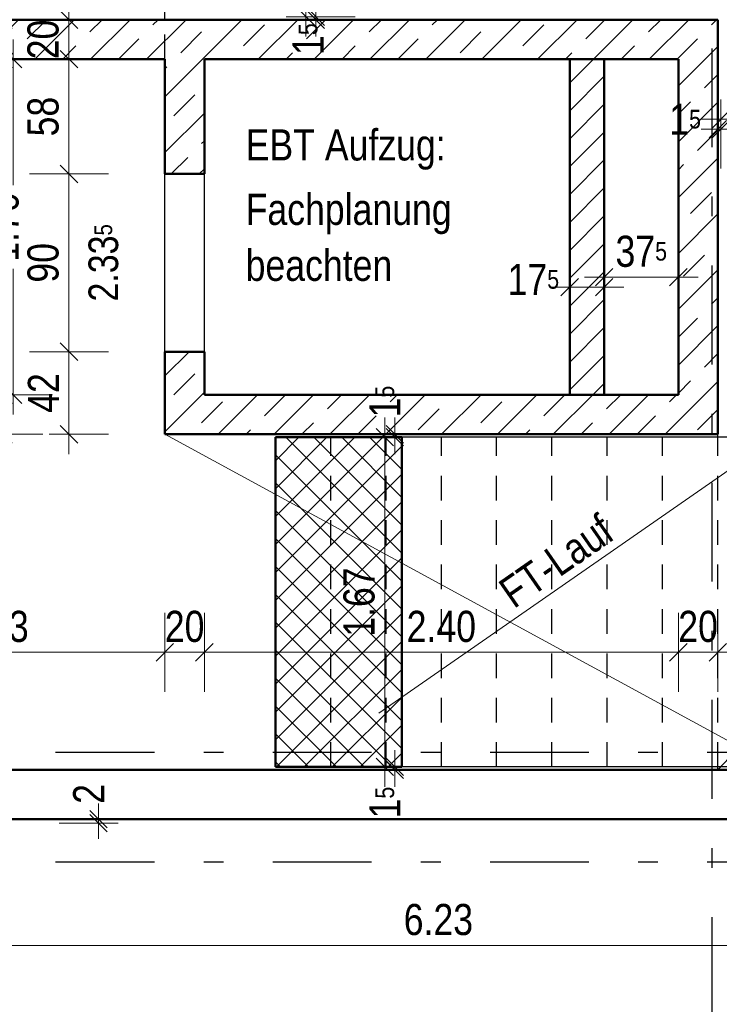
# Model space of a CAD drawing. Header units: millimetres. Extents: x 0 to 60.3, y -32.3 to 42.
# Tile 3 of 57: x 36.2 to 39.7, y -25.5 to -20.5. Entities that reach past the tile are written whole.
import ezdxf

# ---------------------------------------------------------------- set-up
doc = ezdxf.new("R2010")
doc.units = ezdxf.units.MM
doc.linetypes.add('DASHDOTX2', pattern=[2, 1, -0.5, 0, -0.5])
doc.linetypes.add('HIDDEN', pattern=[0.375, 0.25, -0.125])
doc.layers.add('Achsen', color=7, linetype='Continuous', lineweight=20)
doc.layers.add('Schraffuren', color=7, linetype='Continuous', lineweight=20)
doc.styles.add('Arial Narrow', font='ARIALN.TTF')
doc.dimstyles.new('Arch_Strakon_dimstyle', dxfattribs={"dimtxt": 15.75, "dimasz": 1, "dimexe": 1.25, "dimexo": 0.0625, "dimgap": 1, "dimtad": 0, "dimdec": 4, "dimzin": 12, "dimdsep": 46, "dimtxsty": 'Arial Narrow', "dimblk": 'Arrowhead_Tick', "dimsah": 1, "dimcen": 0, "dimse1": 1, "dimse2": 1, "dimclrd": 6, "dimclrt": 2, "dimazin": 0, "dimtfac": 1, "dimtdec": 4, "dimtmove": 0, "dimatfit": 3, "dimldrblk": 'NONE', "dimfxl": 1, "dimtvp": 1, "dimtolj": 1, "dimtzin": 0, "dimlwd": 13, "dimarcsym": 2})
pattern_1 = [(45, (0, 0), (-0.14142136, 0.14142136), [0.15, -0.1]), (45, (-0.07071, 0.07071), (-0.14142136, 0.14142136), [])]

# ---------------------------------------------------------------- blocks, each defined once
blk = doc.blocks.new('Arrowhead_Tick')
at = {"color": 0, "linetype": 'Continuous', "lineweight": -2}
for p, q in [((0, 20), (0, -10)), ((-1, 0), (0, 0)), ((10, 0), (0, 0))]:
    blk.add_line(p, q, dxfattribs=at)
at = {"color": 2, "linetype": 'Continuous', "lineweight": 35}
blk.add_line((4.42, 4.42), (-4.42, -4.42), dxfattribs=at)
blk = doc.blocks.new('*D331')
at = {"layer": 'Achsen', "color": 6, "linetype": 'Continuous', "lineweight": 13}
blk.add_line((35.1816, -23.7543), (36.8916, -23.7543), dxfattribs=at)
at = {"layer": 'Defpoints', "color": 0}
for p in [(36.9016, -22.6498), (36.9016, -23.7543), (35.1716, -24.3498)]:
    blk.add_point(p, dxfattribs=at)
at = {"layer": 'Achsen', "color": 6, "lineweight": 13, "xscale": 0.01, "yscale": 0.01, "zscale": 0.01}
blk.add_blockref('Arrowhead_Tick', (36.9016, -23.7543), dxfattribs=at)
at = {"layer": 'Achsen', "color": 6, "lineweight": 13, "xscale": 0.01, "yscale": 0.01, "zscale": 0.01, "rotation": 180}
blk.add_blockref('Arrowhead_Tick', (35.1716, -23.7543), dxfattribs=at)
at = {"layer": 'Achsen', "color": 2, "lineweight": 35, "insert": (36.0366, -23.6239), "char_height": 0.1575, "attachment_point": 5, "style": 'Arial Narrow'}
blk.add_mtext('\\A1;1.73', dxfattribs=at)
blk = doc.blocks.new('_None')
blk = doc.blocks.new('*D332')
at = {"layer": 'Achsen', "color": 6, "linetype": 'Continuous', "lineweight": 13}
blk.add_line((36.9116, -23.7543), (37.0916, -23.7543), dxfattribs=at)
at = {"layer": 'Defpoints', "color": 0}
for p in [(37.1016, -22.4498), (36.9016, -22.6498), (37.1016, -23.7543)]:
    blk.add_point(p, dxfattribs=at)
at = {"layer": 'Achsen', "color": 6, "lineweight": 13, "xscale": 0.01, "yscale": 0.01, "zscale": 0.01}
blk.add_blockref('Arrowhead_Tick', (37.1016, -23.7543), dxfattribs=at)
at = {"layer": 'Achsen', "color": 6, "lineweight": 13, "xscale": 0.01, "yscale": 0.01, "zscale": 0.01, "rotation": 180}
blk.add_blockref('Arrowhead_Tick', (36.9016, -23.7543), dxfattribs=at)
at = {"layer": 'Achsen', "color": 2, "lineweight": 35, "insert": (37.0016, -23.6239), "char_height": 0.1575, "attachment_point": 5, "style": 'Arial Narrow'}
blk.add_mtext('\\A1;20', dxfattribs=at)
blk = doc.blocks.new('*D333')
at = {"layer": 'Achsen', "color": 6, "linetype": 'Continuous', "lineweight": 13}
blk.add_line((37.1116, -23.7543), (39.4916, -23.7543), dxfattribs=at)
at = {"layer": 'Defpoints', "color": 0}
for p in [(37.1016, -22.4498), (39.5016, -22.4498), (39.5016, -23.7543)]:
    blk.add_point(p, dxfattribs=at)
at = {"layer": 'Achsen', "color": 6, "lineweight": 13, "xscale": 0.01, "yscale": 0.01, "zscale": 0.01}
blk.add_blockref('Arrowhead_Tick', (39.5016, -23.7543), dxfattribs=at)
at = {"layer": 'Achsen', "color": 6, "lineweight": 13, "xscale": 0.01, "yscale": 0.01, "zscale": 0.01, "rotation": 180}
blk.add_blockref('Arrowhead_Tick', (37.1016, -23.7543), dxfattribs=at)
at = {"layer": 'Achsen', "color": 2, "lineweight": 35, "insert": (38.3016, -23.6239), "char_height": 0.1575, "attachment_point": 5, "style": 'Arial Narrow'}
blk.add_mtext('\\A1;2.40', dxfattribs=at)
blk = doc.blocks.new('*D334')
at = {"layer": 'Achsen', "color": 6, "linetype": 'Continuous', "lineweight": 13}
blk.add_line((39.5116, -23.7543), (39.6916, -23.7543), dxfattribs=at)
at = {"layer": 'Defpoints', "color": 0}
for p in [(39.5016, -22.4498), (39.7016, -22.6498), (39.7016, -23.7543)]:
    blk.add_point(p, dxfattribs=at)
at = {"layer": 'Achsen', "color": 6, "lineweight": 13, "xscale": 0.01, "yscale": 0.01, "zscale": 0.01}
for p, rotation in [((39.7016, -23.7543), 1.017777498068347e-12), ((39.5016, -23.7543), 180.000000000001)]:
    blk.add_blockref('Arrowhead_Tick', p, dxfattribs=dict(at, rotation=rotation))
at = {"layer": 'Achsen', "color": 2, "lineweight": 35, "insert": (39.6016, -23.6239), "char_height": 0.1575, "attachment_point": 5, "style": 'Arial Narrow'}
blk.add_mtext('\\A1;20', dxfattribs=at)
blk = doc.blocks.new('*D335')
at = {"layer": 'Achsen', "color": 6, "linetype": 'Continuous', "lineweight": 13}
blk.add_line((39.7116, -23.7543), (41.3916, -23.7543), dxfattribs=at)
at = {"layer": 'Defpoints', "color": 0}
for p in [(39.7016, -22.6498), (41.4016, -23.7543), (41.4016, -24.3498)]:
    blk.add_point(p, dxfattribs=at)
at = {"layer": 'Achsen', "color": 6, "lineweight": 13, "xscale": 0.01, "yscale": 0.01, "zscale": 0.01}
blk.add_blockref('Arrowhead_Tick', (41.4016, -23.7543), dxfattribs=at)
at = {"layer": 'Achsen', "color": 6, "lineweight": 13, "xscale": 0.01, "yscale": 0.01, "zscale": 0.01, "rotation": 180}
blk.add_blockref('Arrowhead_Tick', (39.7016, -23.7543), dxfattribs=at)
at = {"layer": 'Achsen', "color": 2, "lineweight": 35, "insert": (40.5516, -23.6239), "char_height": 0.1575, "attachment_point": 5, "style": 'Arial Narrow'}
blk.add_mtext('\\A1;1.70', dxfattribs=at)
blk = doc.blocks.new('*D361')
at = {"layer": 'Achsen', "color": 6, "linetype": 'Continuous', "lineweight": 13}
blk.add_line((36.4159, -22.6398), (36.4159, -22.2414), dxfattribs=at)
at = {"layer": 'Defpoints', "color": 0}
for p in [(36.4159, -22.2314), (36.9016, -22.2314), (36.9016, -22.6498)]:
    blk.add_point(p, dxfattribs=at)
at = {"layer": 'Achsen', "color": 6, "lineweight": 13, "xscale": 0.01, "yscale": 0.01, "zscale": 0.01}
for p, rotation in [((36.4159, -22.2314), 90), ((36.4159, -22.6498), 270)]:
    blk.add_blockref('Arrowhead_Tick', p, dxfattribs=dict(at, rotation=rotation))
at = {"layer": 'Achsen', "color": 2, "lineweight": 35, "insert": (36.2868, -22.4406), "char_height": 0.1575, "attachment_point": 5, "rotation": 90, "style": 'Arial Narrow'}
blk.add_mtext('\\A1;42', dxfattribs=at)
blk = doc.blocks.new('*D362')
at = {"layer": 'Achsen', "color": 6, "linetype": 'Continuous', "lineweight": 13}
blk.add_line((36.4159, -22.2214), (36.4159, -21.3414), dxfattribs=at)
at = {"layer": 'Defpoints', "color": 0}
for p in [(36.4159, -21.3314), (36.9016, -21.3314), (36.9016, -22.2314)]:
    blk.add_point(p, dxfattribs=at)
at = {"layer": 'Achsen', "color": 6, "lineweight": 13, "xscale": 0.01, "yscale": 0.01, "zscale": 0.01}
for p, rotation in [((36.4159, -21.3314), 90), ((36.4159, -22.2314), 270)]:
    blk.add_blockref('Arrowhead_Tick', p, dxfattribs=dict(at, rotation=rotation))
at = {"layer": 'Achsen', "color": 2, "lineweight": 35, "insert": (36.2855, -21.7814), "char_height": 0.1575, "attachment_point": 5, "rotation": 90, "style": 'Arial Narrow'}
blk.add_mtext('\\A1;90', dxfattribs=at)
blk = doc.blocks.new('*D363')
at = {"layer": 'Achsen', "color": 6, "linetype": 'Continuous', "lineweight": 13}
blk.add_line((36.4159, -21.3214), (36.4159, -20.7599), dxfattribs=at)
at = {"layer": 'Defpoints', "color": 0}
for p in [(36.4159, -20.7499), (36.9016, -20.7499), (36.9016, -21.3314)]:
    blk.add_point(p, dxfattribs=at)
at = {"layer": 'Achsen', "color": 6, "lineweight": 13, "xscale": 0.01, "yscale": 0.01, "zscale": 0.01}
for p, rotation in [((36.4159, -20.7499), 90), ((36.4159, -21.3314), 270)]:
    blk.add_blockref('Arrowhead_Tick', p, dxfattribs=dict(at, rotation=rotation))
at = {"layer": 'Achsen', "color": 2, "lineweight": 35, "insert": (36.2855, -21.0407), "char_height": 0.1575, "attachment_point": 5, "rotation": 90, "style": 'Arial Narrow'}
blk.add_mtext('\\A1;58', dxfattribs=at)
blk = doc.blocks.new('*D364')
at = {"layer": 'Achsen', "color": 6, "linetype": 'Continuous', "lineweight": 13}
blk.add_line((36.4159, -20.7399), (36.4159, -20.5598), dxfattribs=at)
at = {"layer": 'Defpoints', "color": 0}
for p in [(35.1717, -20.5498), (36.4159, -20.5498), (36.9016, -20.7499)]:
    blk.add_point(p, dxfattribs=at)
at = {"layer": 'Achsen', "color": 6, "lineweight": 13, "xscale": 0.01, "yscale": 0.01, "zscale": 0.01}
for p, rotation in [((36.4159, -20.5498), 90), ((36.4159, -20.7499), 270)]:
    blk.add_blockref('Arrowhead_Tick', p, dxfattribs=dict(at, rotation=rotation))
at = {"layer": 'Achsen', "color": 2, "lineweight": 35, "insert": (36.2855, -20.6499), "char_height": 0.1575, "attachment_point": 5, "rotation": 90, "style": 'Arial Narrow'}
blk.add_mtext('\\A1;20', dxfattribs=at)
blk = doc.blocks.new('*D365')
at = {"layer": 'Achsen', "color": 6, "linetype": 'Continuous', "lineweight": 13}
blk.add_line((36.0833, -22.6398), (36.0833, -22.4598), dxfattribs=at)
at = {"layer": 'Defpoints', "color": 0}
for p in [(36.0833, -22.4498), (37.1016, -22.4498), (36.9016, -22.6498)]:
    blk.add_point(p, dxfattribs=at)
at = {"layer": 'Achsen', "color": 6, "lineweight": 13, "xscale": 0.01, "yscale": 0.01, "zscale": 0.01}
for p, rotation in [((36.0833, -22.4498), 90), ((36.0833, -22.6498), 270)]:
    blk.add_blockref('Arrowhead_Tick', p, dxfattribs=dict(at, rotation=rotation))
at = {"layer": 'Achsen', "color": 2, "lineweight": 35, "insert": (35.9528, -22.5498), "char_height": 0.1575, "attachment_point": 5, "rotation": 90, "style": 'Arial Narrow'}
blk.add_mtext('\\A1;20', dxfattribs=at)
blk = doc.blocks.new('*D366')
at = {"layer": 'Achsen', "color": 6, "linetype": 'Continuous', "lineweight": 13}
for p, q in [((36.1333, -20.7599), (36.1333, -21.3883)), ((36.1333, -22.4398), (36.1333, -21.8114))]:
    blk.add_line(p, q, dxfattribs=at)
at = {"layer": 'Defpoints', "color": 0}
for p in [(36.1333, -20.7499), (37.1016, -20.7499), (37.1016, -22.4498)]:
    blk.add_point(p, dxfattribs=at)
at = {"layer": 'Achsen', "color": 6, "lineweight": 13, "xscale": 0.01, "yscale": 0.01, "zscale": 0.01}
for p, rotation in [((36.1333, -20.7499), 90), ((36.1333, -22.4498), 270)]:
    blk.add_blockref('Arrowhead_Tick', p, dxfattribs=dict(at, rotation=rotation))
at = {"layer": 'Achsen', "color": 2, "lineweight": 35, "insert": (36.0833, -21.5999), "char_height": 0.1575, "attachment_point": 5, "rotation": 90, "style": 'Arial Narrow'}
blk.add_mtext('\\A1;1.70', dxfattribs=at)
blk = doc.blocks.new('*D367')
at = {"layer": 'Achsen', "color": 6, "linetype": 'Continuous', "lineweight": 13}
blk.add_line((36.0833, -20.7399), (36.0833, -20.5598), dxfattribs=at)
at = {"layer": 'Defpoints', "color": 0}
for p in [(36.0833, -20.5498), (36.9016, -20.5498), (37.1016, -20.7499)]:
    blk.add_point(p, dxfattribs=at)
at = {"layer": 'Achsen', "color": 6, "lineweight": 13, "xscale": 0.01, "yscale": 0.01, "zscale": 0.01}
for p, rotation in [((36.0833, -20.5498), 90), ((36.0833, -20.7499), 270)]:
    blk.add_blockref('Arrowhead_Tick', p, dxfattribs=dict(at, rotation=rotation))
at = {"layer": 'Achsen', "color": 2, "lineweight": 35, "insert": (35.9528, -20.6499), "char_height": 0.1575, "attachment_point": 5, "rotation": 90, "style": 'Arial Narrow'}
blk.add_mtext('\\A1;20', dxfattribs=at)
blk = doc.blocks.new('*D380')
at = {"layer": 'Achsen', "color": 6, "linetype": 'Continuous', "lineweight": 13}
blk.add_line((35.1817, -25.2391), (41.3916, -25.2391), dxfattribs=at)
at = {"layer": 'Defpoints', "color": 0}
for p in [(35.1717, -24.3498), (41.4016, -24.3498), (41.4016, -25.2391)]:
    blk.add_point(p, dxfattribs=at)
at = {"layer": 'Achsen', "color": 6, "lineweight": 13, "xscale": 0.01, "yscale": 0.01, "zscale": 0.01}
blk.add_blockref('Arrowhead_Tick', (41.4016, -25.2391), dxfattribs=at)
at = {"layer": 'Achsen', "color": 6, "lineweight": 13, "xscale": 0.01, "yscale": 0.01, "zscale": 0.01, "rotation": 180}
blk.add_blockref('Arrowhead_Tick', (35.1717, -25.2391), dxfattribs=at)
at = {"layer": 'Achsen', "color": 2, "lineweight": 35, "insert": (38.2866, -25.1087), "char_height": 0.1575, "attachment_point": 5, "style": 'Arial Narrow'}
blk.add_mtext('\\A1;6.23', dxfattribs=at)
blk = doc.blocks.new('*D391')
at = {"layer": 'Achsen', "color": 6, "linetype": 'Continuous', "lineweight": 13}
for p, q in [((37.6659, -20.5248), (37.6659, -20.5148)), ((37.6659, -20.5498), (37.6659, -20.5348)), ((37.6659, -20.5598), (37.6659, -20.5698))]:
    blk.add_line(p, q, dxfattribs=at)
at = {"layer": 'Defpoints', "color": 0}
for p in [(37.4516, -20.5348), (37.6659, -20.5348), (39.7016, -20.5498)]:
    blk.add_point(p, dxfattribs=at)
at = {"layer": 'Achsen', "color": 6, "lineweight": 13, "xscale": 0.01, "yscale": 0.01, "zscale": 0.01}
for p, rotation in [((37.6659, -20.5498), 90.00000000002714), ((37.6659, -20.5348), 270.0000000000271)]:
    blk.add_blockref('Arrowhead_Tick', p, dxfattribs=dict(at, rotation=rotation))
at = {"layer": 'Achsen', "color": 2, "lineweight": 35, "insert": (37.6272, -20.6482), "char_height": 0.1575, "attachment_point": 5, "rotation": 90, "style": 'Arial Narrow'}
blk.add_mtext('\\A1;1{\\A1;\\H.6x;\\S5;}', dxfattribs=at)
blk = doc.blocks.new('*D392')
at = {"layer": 'Achsen', "color": 6, "linetype": 'Continuous', "lineweight": 13}
blk.add_line((37.6159, -20.5248), (37.6159, -18.8748), dxfattribs=at)
at = {"layer": 'Defpoints', "color": 0}
for p in [(36.9116, -18.8648), (37.6159, -18.8648), (37.4516, -20.5348)]:
    blk.add_point(p, dxfattribs=at)
at = {"layer": 'Achsen', "color": 6, "lineweight": 13, "xscale": 0.01, "yscale": 0.01, "zscale": 0.01}
for p, rotation in [((37.6159, -18.8648), 90), ((37.6159, -20.5348), 270)]:
    blk.add_blockref('Arrowhead_Tick', p, dxfattribs=dict(at, rotation=rotation))
at = {"layer": 'Achsen', "color": 2, "lineweight": 35, "insert": (37.4855, -19.6998), "char_height": 0.1575, "attachment_point": 5, "rotation": 90, "style": 'Arial Narrow'}
blk.add_mtext('\\A1;1.67', dxfattribs=at)
blk = doc.blocks.new('*D394')
at = {"layer": 'Achsen', "color": 6, "linetype": 'Continuous', "lineweight": 13}
for p, q in [((39.6916, -21.1043), (39.6816, -21.1043)), ((39.7016, -21.1043), (39.7164, -21.1043)), ((39.7264, -21.1043), (39.7364, -21.1043))]:
    blk.add_line(p, q, dxfattribs=at)
at = {"layer": 'Defpoints', "color": 0}
for p in [(39.7164, -20.5348), (39.7016, -20.5498), (39.7164, -21.1043)]:
    blk.add_point(p, dxfattribs=at)
at = {"layer": 'Achsen', "color": 6, "lineweight": 13, "xscale": 0.01, "yscale": 0.01, "zscale": 0.01}
blk.add_blockref('Arrowhead_Tick', (39.7016, -21.1043), dxfattribs=at)
at = {"layer": 'Achsen', "color": 6, "lineweight": 13, "xscale": 0.01, "yscale": 0.01, "zscale": 0.01, "rotation": 180}
blk.add_blockref('Arrowhead_Tick', (39.7164, -21.1043), dxfattribs=at)
at = {"layer": 'Achsen', "color": 2, "lineweight": 35, "insert": (39.536, -21.0543), "char_height": 0.1575, "attachment_point": 5, "style": 'Arial Narrow'}
blk.add_mtext('\\A1;1{\\A1;\\H.6x;\\S5;}', dxfattribs=at)
blk = doc.blocks.new('*D395')
at = {"layer": 'Achsen', "color": 6, "linetype": 'Continuous', "lineweight": 13}
blk.add_line((39.7264, -21.0543), (41.3764, -21.0543), dxfattribs=at)
at = {"layer": 'Defpoints', "color": 0}
for p in [(41.3864, -20.3056), (39.7164, -20.5348), (41.3864, -21.0543)]:
    blk.add_point(p, dxfattribs=at)
at = {"layer": 'Achsen', "color": 6, "lineweight": 13, "xscale": 0.01, "yscale": 0.01, "zscale": 0.01}
blk.add_blockref('Arrowhead_Tick', (41.3864, -21.0543), dxfattribs=at)
at = {"layer": 'Achsen', "color": 6, "lineweight": 13, "xscale": 0.01, "yscale": 0.01, "zscale": 0.01, "rotation": 180}
blk.add_blockref('Arrowhead_Tick', (39.7164, -21.0543), dxfattribs=at)
at = {"layer": 'Achsen', "color": 2, "lineweight": 35, "insert": (40.5514, -20.9239), "char_height": 0.1575, "attachment_point": 5, "style": 'Arial Narrow'}
blk.add_mtext('\\A1;1.67', dxfattribs=at)
blk = doc.blocks.new('*D404')
at = {"layer": 'Achsen', "color": 6, "linetype": 'Continuous', "lineweight": 13}
for p, q in [((38.0659, -24.3248), (38.0659, -24.3148)), ((38.0659, -24.3498), (38.0659, -24.3348)), ((38.0659, -24.3598), (38.0659, -24.3698))]:
    blk.add_line(p, q, dxfattribs=at)
at = {"layer": 'Defpoints', "color": 0}
for p in [(38.0659, -24.3348), (38.5816, -24.3348), (35.1717, -24.3498)]:
    blk.add_point(p, dxfattribs=at)
at = {"layer": 'Achsen', "color": 6, "lineweight": 13, "xscale": 0.01, "yscale": 0.01, "zscale": 0.01}
for p, rotation in [((38.0659, -24.3498), 90), ((38.0659, -24.3348), 270)]:
    blk.add_blockref('Arrowhead_Tick', p, dxfattribs=dict(at, rotation=rotation))
at = {"layer": 'Achsen', "color": 2, "lineweight": 35, "insert": (38.0159, -24.5154), "char_height": 0.1575, "attachment_point": 5, "rotation": 90, "style": 'Arial Narrow'}
blk.add_mtext('\\A1;1{\\A1;\\H.6x;\\S5;}', dxfattribs=at)
blk = doc.blocks.new('*D405')
at = {"layer": 'Achsen', "color": 6, "linetype": 'Continuous', "lineweight": 13}
blk.add_line((38.0159, -24.3248), (38.0159, -22.6748), dxfattribs=at)
at = {"layer": 'Defpoints', "color": 0}
for p in [(38.0159, -22.6648), (38.5816, -22.6648), (38.5816, -24.3348)]:
    blk.add_point(p, dxfattribs=at)
at = {"layer": 'Achsen', "color": 6, "lineweight": 13, "xscale": 0.01, "yscale": 0.01, "zscale": 0.01}
for p, rotation in [((38.0159, -22.6648), 90), ((38.0159, -24.3348), 270)]:
    blk.add_blockref('Arrowhead_Tick', p, dxfattribs=dict(at, rotation=rotation))
at = {"layer": 'Achsen', "color": 2, "lineweight": 35, "insert": (37.8855, -23.4998), "char_height": 0.1575, "attachment_point": 5, "rotation": 90, "style": 'Arial Narrow'}
blk.add_mtext('\\A1;1.67', dxfattribs=at)
blk = doc.blocks.new('*D406')
at = {"layer": 'Achsen', "color": 6, "linetype": 'Continuous', "lineweight": 13}
for p, q in [((38.0659, -22.6398), (38.0659, -22.6298)), ((38.0659, -22.6648), (38.0659, -22.6498)), ((38.0659, -22.6748), (38.0659, -22.6848))]:
    blk.add_line(p, q, dxfattribs=at)
at = {"layer": 'Defpoints', "color": 0}
for p in [(36.9016, -22.6498), (38.0659, -22.6498), (38.5816, -22.6648)]:
    blk.add_point(p, dxfattribs=at)
at = {"layer": 'Achsen', "color": 6, "lineweight": 13, "xscale": 0.01, "yscale": 0.01, "zscale": 0.01}
for p, rotation in [((38.0659, -22.6648), 90), ((38.0659, -22.6498), 270)]:
    blk.add_blockref('Arrowhead_Tick', p, dxfattribs=dict(at, rotation=rotation))
at = {"layer": 'Achsen', "color": 2, "lineweight": 35, "insert": (38.0159, -22.4843), "char_height": 0.1575, "attachment_point": 5, "rotation": 90, "style": 'Arial Narrow'}
blk.add_mtext('\\A1;1{\\A1;\\H.6x;\\S5;}', dxfattribs=at)
blk = doc.blocks.new('*D407')
at = {"layer": 'Achsen', "color": 6, "linetype": 'Continuous', "lineweight": 13}
blk.add_line((38.9614, -21.9043), (39.1164, -21.9043), dxfattribs=at)
at = {"layer": 'Defpoints', "color": 0}
for p in [(39.1264, -21.9043), (38.9514, -22.4498), (39.1264, -22.4498)]:
    blk.add_point(p, dxfattribs=at)
at = {"layer": 'Achsen', "color": 6, "lineweight": 13, "xscale": 0.01, "yscale": 0.01, "zscale": 0.01}
blk.add_blockref('Arrowhead_Tick', (39.1264, -21.9043), dxfattribs=at)
at = {"layer": 'Achsen', "color": 6, "lineweight": 13, "xscale": 0.01, "yscale": 0.01, "zscale": 0.01, "rotation": 180}
blk.add_blockref('Arrowhead_Tick', (38.9514, -21.9043), dxfattribs=at)
at = {"layer": 'Achsen', "color": 2, "lineweight": 35, "insert": (38.7674, -21.866), "char_height": 0.1575, "attachment_point": 5, "style": 'Arial Narrow'}
blk.add_mtext('\\A1;17{\\A1;\\H.6x;\\S5;}', dxfattribs=at)
blk = doc.blocks.new('*D408')
at = {"layer": 'Achsen', "color": 6, "linetype": 'Continuous', "lineweight": 13}
blk.add_line((39.1364, -21.8543), (39.4915, -21.8543), dxfattribs=at)
at = {"layer": 'Defpoints', "color": 0}
for p in [(39.5015, -21.8543), (39.1264, -22.4498), (39.5015, -22.4498)]:
    blk.add_point(p, dxfattribs=at)
at = {"layer": 'Achsen', "color": 6, "lineweight": 13, "xscale": 0.01, "yscale": 0.01, "zscale": 0.01}
blk.add_blockref('Arrowhead_Tick', (39.5015, -21.8543), dxfattribs=at)
at = {"layer": 'Achsen', "color": 6, "lineweight": 13, "xscale": 0.01, "yscale": 0.01, "zscale": 0.01, "rotation": 180}
blk.add_blockref('Arrowhead_Tick', (39.1264, -21.8543), dxfattribs=at)
at = {"layer": 'Achsen', "color": 2, "lineweight": 35, "insert": (39.3139, -21.7239), "char_height": 0.1575, "attachment_point": 5, "style": 'Arial Narrow'}
blk.add_mtext('\\A1;37{\\A1;\\H.6x;\\S5;}', dxfattribs=at)
blk = doc.blocks.new('*D409')
at = {"layer": 'Achsen', "color": 6, "linetype": 'Continuous', "lineweight": 13}
blk.add_line((35.8432, -26.0043), (43.4416, -26.0043), dxfattribs=at)
at = {"layer": 'Defpoints', "color": 0}
for p in [(43.4516, -24.5998), (43.4516, -26.0043), (35.8332, -30.2507)]:
    blk.add_point(p, dxfattribs=at)
at = {"layer": 'Achsen', "color": 6, "lineweight": 13, "xscale": 0.01, "yscale": 0.01, "zscale": 0.01}
blk.add_blockref('Arrowhead_Tick', (43.4516, -26.0043), dxfattribs=at)
at = {"layer": 'Achsen', "color": 6, "lineweight": 13, "xscale": 0.01, "yscale": 0.01, "zscale": 0.01, "rotation": 180}
blk.add_blockref('Arrowhead_Tick', (35.8332, -26.0043), dxfattribs=at)
at = {"layer": 'Achsen', "color": 2, "lineweight": 35, "insert": (39.6424, -25.8739), "char_height": 0.1575, "attachment_point": 5, "style": 'Arial Narrow'}
blk.add_mtext('\\A1;7.62', dxfattribs=at)
blk = doc.blocks.new('*D419')
at = {"color": 6, "linetype": 'Continuous', "lineweight": 13}
for p, q in [((36.5659, -24.5898), (36.5659, -24.5798)), ((36.5659, -24.6198), (36.5659, -24.5998)), ((36.5659, -24.6298), (36.5659, -24.6398))]:
    blk.add_line(p, q, dxfattribs=at)
at = {"layer": 'Defpoints', "color": 0}
for p in [(34.0366, -24.5998), (35.8332, -24.6198), (36.5659, -24.5998)]:
    blk.add_point(p, dxfattribs=at)
at = {"color": 6, "lineweight": 13, "xscale": 0.01, "yscale": 0.01, "zscale": 0.01}
for p, rotation in [((36.5659, -24.6198), 90), ((36.5659, -24.5998), 270)]:
    blk.add_blockref('Arrowhead_Tick', p, dxfattribs=dict(at, rotation=rotation))
at = {"color": 2, "lineweight": 35, "insert": (36.5159, -24.4715), "char_height": 0.1575, "attachment_point": 5, "rotation": 90, "style": 'Arial Narrow'}
blk.add_mtext('\\A1;2', dxfattribs=at)

msp = doc.modelspace()

# ---------------------------------------------------------------- hatches: boundary and pattern name
at = {"layer": 'Schraffuren', "lineweight": 13}
h = msp.add_hatch(dxfattribs=at)
h.set_pattern_fill('bB', color=6, scale=0.01, angle=45, style=0, pattern_type=2)
h.set_pattern_definition(pattern_1)
h.paths.add_polyline_path([(35.171664, -20.549831), (39.701607, -20.549831), (39.501607, -20.749827), (35.171664, -20.749827)])
h = msp.add_hatch(dxfattribs=at)
h.set_pattern_fill('bB', color=6, scale=0.01, angle=45, style=0, pattern_type=2)
h.set_pattern_definition(pattern_1)
h.paths.add_polyline_path([(39.501607, -20.749827), (39.701607, -20.549831), (39.701607, -22.64983), (39.501607, -22.44983)])
h = msp.add_hatch(dxfattribs=at)
h.set_pattern_fill('bB', color=6, scale=0.01, angle=45, style=0, pattern_type=2)
h.set_pattern_definition(pattern_1)
h.paths.add_polyline_path([(37.101607, -20.749827), (37.101607, -21.331434), (36.901607, -21.331434), (36.901607, -20.749831)])
h = msp.add_hatch(dxfattribs=at)
h.set_pattern_fill('Mau', color=6, scale=0.01, angle=45, style=0, pattern_type=2)
h.set_pattern_definition([(45, (0, 0), (-0.07071068, 0.07071068), [])])
h.paths.add_polyline_path([(38.95142, -20.749827), (39.12642, -20.749827), (39.12642, -22.44983), (38.95142, -22.44983)])
h = msp.add_hatch(dxfattribs=at)
h.set_pattern_fill('bB', color=6, scale=0.01, angle=45, style=0, pattern_type=2)
h.set_pattern_definition(pattern_1)
h.paths.add_polyline_path([(37.101607, -22.231434), (37.101607, -22.44983), (36.901607, -22.649833), (36.901607, -22.231434)])
h = msp.add_hatch(dxfattribs=at)
h.set_pattern_fill('bB', color=6, scale=0.01, angle=45, style=0, pattern_type=2)
h.set_pattern_definition(pattern_1)
h.paths.add_polyline_path([(39.501607, -22.44983), (39.701607, -22.64983), (36.901607, -22.649833), (37.101607, -22.44983)])
h = msp.add_hatch(dxfattribs=at)
h.set_pattern_fill('FT', color=6, scale=0.01, angle=45, style=0, pattern_type=2)
h.set_pattern_definition([(45, (0, 0), (-0.07071068, 0.07071068), []), (135, (0, 0), (-0.07071068, -0.07071068), [])])
h.paths.add_polyline_path([(38.101468, -22.66483), (38.101468, -24.33483), (37.461607, -24.33483), (37.461607, -22.66483)])

# ---------------------------------------------------------------- linework, layer by layer
at = {"color": 3, "linetype": 'HIDDEN', "lineweight": 25, "ltscale": 0.5}
for p, q in [((36.901607, -20.549831), (36.901607, -18.849825)), ((36.901607, -20.749831), (36.901607, -20.549831)), ((37.101465, -22.149833), (37.101465, -20.749827)), ((37.101607, -20.749882), (37.101465, -20.749882)), ((37.101465, -22.44983), (37.101465, -22.149833)), ((37.101607, -22.44983), (37.101465, -22.44983)), ((37.741607, -24.33483), (37.741607, -22.66483)), ((38.021607, -24.33483), (38.021607, -22.66483)), ((38.301607, -24.33483), (38.301607, -22.66483)), ((38.581607, -24.33483), (38.581607, -22.66483)), ((38.861607, -24.33483), (38.861607, -22.66483)), ((39.141607, -24.33483), (39.141607, -22.66483)), ((39.421607, -24.33483), (39.421607, -22.66483)), ((39.701607, -24.33483), (39.701607, -22.66483))]:
    msp.add_line(p, q, dxfattribs=at)
at = {"color": 4, "linetype": 'Continuous', "lineweight": 50}
for p, q in [((39.701607, -20.549831), (35.171664, -20.549831)), ((39.701607, -22.64983), (39.701607, -20.549827)), ((36.901607, -20.749882), (35.171664, -20.749882)), ((36.901607, -21.331434), (36.901607, -20.749831)), ((37.101607, -21.331434), (37.101607, -20.749827)), ((39.501607, -20.749882), (37.101607, -20.749882)), ((38.95142, -22.44983), (38.95142, -20.749827)), ((39.12642, -22.44983), (39.12642, -20.749827)), ((39.501607, -22.44983), (39.501607, -20.749827)), ((37.101607, -21.331434), (36.901607, -21.331434)), ((37.101607, -22.231434), (36.901607, -22.231434)), ((36.901607, -22.649833), (36.901607, -22.231434)), ((37.101607, -22.44983), (37.101607, -22.231434)), ((39.501607, -22.44983), (37.101607, -22.44983)), ((39.701607, -22.649833), (36.901607, -22.649833)), ((38.101468, -22.66483), (37.461607, -22.66483)), ((37.461607, -24.33483), (37.461607, -22.66483)), ((38.101468, -24.33483), (38.101468, -22.66483)), ((38.101468, -24.33483), (37.461607, -24.33483)), ((41.401607, -24.349833), (35.171664, -24.349833)), ((43.451607, -24.599833), (34.148213, -24.599833))]:
    msp.add_line(p, q, dxfattribs=at)
at = {"color": 9, "linetype": 'Continuous', "lineweight": 0}
msp.add_circle((38.95142, -22.449829), 0.00111, dxfattribs=at)
at = {"layer": 'Achsen', "color": 3, "linetype": 'DASHDOTX2', "lineweight": 25, "ltscale": 0.5}
for p, q in [((39.671611, -5.295661), (39.671611, -26.230488)), ((34.148213, -24.259833), (46.229506, -24.259833)), ((34.148213, -24.814833), (46.229506, -24.814833))]:
    msp.add_line(p, q, dxfattribs=at)
at = {"layer": 'Achsen', "color": 3, "linetype": 'Continuous', "lineweight": 25}
for p, q in [((39.501469, -20.752202), (39.126471, -20.752202)), ((39.501469, -22.149833), (39.501469, -20.752202)), ((36.901607, -22.231434), (36.901607, -21.331434)), ((37.101607, -22.231434), (37.101607, -21.331434)), ((39.501469, -22.449829), (39.501469, -22.149833)), ((39.995534, -22.66483), (38.101468, -22.66483)), ((39.701607, -22.66483), (39.701607, -22.64983)), ((39.995534, -24.33483), (38.101468, -24.33483)), ((39.701607, -24.34983), (39.701607, -24.33483))]:
    msp.add_line(p, q, dxfattribs=at)
at = {"layer": 'Achsen', "color": 5, "linetype": 'Continuous', "lineweight": 18}
for p, q in [((39.701607, -24.34983), (41.386424, -22.545609)), ((39.995534, -24.33483), (36.901607, -22.649833)), ((39.995534, -22.66483), (37.98573, -24.06218))]:
    msp.add_line(p, q, dxfattribs=at)

# ---------------------------------------------------------------- texts
at = {"color": 2, "lineweight": 35, "style": 'Arial Narrow'}
for s, p in [('Fachplanung', (37.310553, -21.589305)), ('beachten', (37.310553, -21.872805))]:
    msp.add_text(s, height=0.1575, dxfattribs=at).set_placement(p)
at = {"layer": 'Achsen', "color": 2, "lineweight": 35, "style": 'Arial Narrow'}
msp.add_text('EBT Aufzug:', height=0.1575, dxfattribs=at).set_placement((37.310553, -21.262886))
msp.add_text('FT-Lauf', height=0.1575, rotation=34.8096, dxfattribs=at).set_placement((38.668753, -23.53636))
at = {"layer": 'Achsen', "color": 2, "lineweight": 35, "insert": (36.590915, -21.781434), "char_height": 0.15, "attachment_point": 5, "rotation": 90, "line_spacing_factor": 0.9, "style": 'Arial Narrow'}
msp.add_mtext('2.33{\\A1;\\H.6x;\\S5;}', dxfattribs=at)

# ---------------------------------------------------------------- dimensions: what is measured, and where the dimension line sits
at = {"lineweight": 35}
dim = msp.add_linear_dim(base=(36.565915, -24.599833), p1=(35.833213, -24.619843), p2=(34.036607, -24.599833), angle=90, text='2', dimstyle='Arch_Strakon_dimstyle', override={"dimscale": 0.01, "dimtxt": 15.75, "dimasz": 1, "dimgap": 5, "dimtad": 1, "dimjust": 4, "dimtih": 0, "dimtoh": 0, "dimdec": 5, "dimdsep": 46, "dimtxsty": 'Arial Narrow', "dimclrd": 6, "dimclrt": 2, "dimtix": 0, "dimtofl": 255, "dimtmove": 2, "dimatfit": 2, "dimfxl": 0, "dimfxlon": 0, "dimtvp": 31.746032, "dimlwd": 13}, dxfattribs=at)
dim.commit()
dim.dimension.update_dxf_attribs({"geometry": '*D419', "text_midpoint": (36.515915, -24.471471), "dimtype": 160})
at = {"layer": 'Achsen', "lineweight": 35}
for base, p1, p2, angle, text, override, picture, middle in [((37.615915, -18.864825), (37.451607, -20.534825), (36.911607, -18.864825), 90, '1.67', {"dimscale": 0.01, "dimtxt": 15.75, "dimasz": 1, "dimgap": 5, "dimtad": 1, "dimjust": 0, "dimtih": 0, "dimtoh": 0, "dimdec": 5, "dimdsep": 46, "dimtxsty": 'Arial Narrow', "dimclrd": 6, "dimclrt": 2, "dimtix": 1, "dimtofl": 255, "dimtmove": 0, "dimatfit": 2, "dimfxl": 0, "dimfxlon": 0, "dimtvp": 31.746032, "dimlwd": 13}, '*D392', (37.615915, -19.699825)), ((37.665915, -20.534825), (39.701607, -20.549827), (37.451607, -20.534825), 90, '1{\\A1;\\H.6x;\\S5;}', {"dimscale": 0.01, "dimtxt": 15.75, "dimasz": 1, "dimgap": 5, "dimtad": 0, "dimjust": 0, "dimtih": 0, "dimtoh": 0, "dimdec": 5, "dimdsep": 46, "dimtxsty": 'Arial Narrow', "dimclrd": 6, "dimclrt": 2, "dimtix": 0, "dimtofl": 255, "dimtmove": 2, "dimatfit": 2, "dimfxl": 0, "dimfxlon": 0, "dimtvp": 31.746032, "dimlwd": 13}, '*D391', (37.627224, -20.648203)), ((36.415915, -20.549831), (36.901607, -20.749882), (35.171664, -20.549831), 90, '20', {"dimscale": 0.01, "dimtxt": 15.75, "dimasz": 1, "dimgap": 5, "dimtad": 1, "dimjust": 0, "dimtih": 0, "dimtoh": 0, "dimdec": 5, "dimdsep": 46, "dimtxsty": 'Arial Narrow', "dimclrd": 6, "dimclrt": 2, "dimtix": 1, "dimtofl": 255, "dimtmove": 0, "dimatfit": 2, "dimfxl": 0, "dimfxlon": 0, "dimtvp": 31.746032, "dimlwd": 13}, '*D364', (36.415915, -20.649857)), ((36.08325, -20.549831), (37.101607, -20.749882), (36.901607, -20.549831), 90, '20', {"dimscale": 0.01, "dimtxt": 15.75, "dimasz": 1, "dimgap": 5, "dimtad": 1, "dimjust": 0, "dimtih": 0, "dimtoh": 0, "dimdec": 5, "dimdsep": 46, "dimtxsty": 'Arial Narrow', "dimclrd": 6, "dimclrt": 2, "dimtix": 1, "dimtofl": 255, "dimtmove": 0, "dimatfit": 2, "dimfxl": 0, "dimfxlon": 0, "dimtvp": 31.746032, "dimlwd": 13}, '*D367', (36.08325, -20.649857)), ((36.13325, -20.749882), (37.101607, -22.44983), (37.101607, -20.749882), 90, '1.70', {"dimscale": 0.01, "dimtxt": 15.75, "dimasz": 1, "dimgap": 5, "dimtad": 0, "dimjust": 0, "dimtih": 0, "dimtoh": 0, "dimdec": 5, "dimdsep": 46, "dimtxsty": 'Arial Narrow', "dimclrd": 6, "dimclrt": 2, "dimtix": 0, "dimtofl": 255, "dimtmove": 2, "dimatfit": 2, "dimfxl": 0, "dimfxlon": 0, "dimtvp": 31.746032, "dimlwd": 13}, '*D366', (36.08325, -21.599856)), ((36.415915, -20.749882), (36.901607, -21.331434), (36.901607, -20.749882), 90, '58', {"dimscale": 0.01, "dimtxt": 15.75, "dimasz": 1, "dimgap": 5, "dimtad": 1, "dimjust": 0, "dimtih": 0, "dimtoh": 0, "dimdec": 5, "dimdsep": 46, "dimtxsty": 'Arial Narrow', "dimclrd": 6, "dimclrt": 2, "dimtix": 1, "dimtofl": 255, "dimtmove": 0, "dimatfit": 2, "dimfxl": 0, "dimfxlon": 0, "dimtvp": 31.746032, "dimlwd": 13}, '*D363', (36.415915, -21.040658)), ((36.415915, -21.331434), (36.901607, -22.231434), (36.901607, -21.331434), 90, '90', {"dimscale": 0.01, "dimtxt": 15.75, "dimasz": 1, "dimgap": 5, "dimtad": 1, "dimjust": 0, "dimtih": 0, "dimtoh": 0, "dimdec": 5, "dimdsep": 46, "dimtxsty": 'Arial Narrow', "dimclrd": 6, "dimclrt": 2, "dimtix": 1, "dimtofl": 255, "dimtmove": 0, "dimatfit": 2, "dimfxl": 0, "dimfxlon": 0, "dimtvp": 31.746032, "dimlwd": 13}, '*D362', (36.415915, -21.781434)), ((36.415915, -22.231434), (36.901607, -22.649833), (36.901607, -22.231434), 90, '42', {"dimscale": 0.01, "dimtxt": 15.75, "dimasz": 1, "dimgap": 5, "dimtad": 1, "dimjust": 0, "dimtih": 0, "dimtoh": 0, "dimdec": 5, "dimdsep": 46, "dimtxsty": 'Arial Narrow', "dimclrd": 6, "dimclrt": 2, "dimtix": 1, "dimtofl": 255, "dimtmove": 0, "dimatfit": 2, "dimfxl": 0, "dimfxlon": 0, "dimtvp": 31.746032, "dimlwd": 13}, '*D361', (36.415915, -22.440634)), ((38.065915, -22.649833), (38.581607, -22.66483), (36.901607, -22.649833), 90, '1{\\A1;\\H.6x;\\S5;}', {"dimscale": 0.01, "dimtxt": 15.75, "dimasz": 1, "dimgap": 5, "dimtad": 1, "dimjust": 4, "dimtih": 0, "dimtoh": 0, "dimdec": 5, "dimdsep": 46, "dimtxsty": 'Arial Narrow', "dimclrd": 6, "dimclrt": 2, "dimtix": 0, "dimtofl": 255, "dimtmove": 2, "dimatfit": 2, "dimfxl": 0, "dimfxlon": 0, "dimtvp": 31.746032, "dimlwd": 13}, '*D406', (38.015915, -22.484261)), ((36.08325, -22.44983), (36.901607, -22.649833), (37.101607, -22.44983), 90, '20', {"dimscale": 0.01, "dimtxt": 15.75, "dimasz": 1, "dimgap": 5, "dimtad": 1, "dimjust": 0, "dimtih": 0, "dimtoh": 0, "dimdec": 5, "dimdsep": 46, "dimtxsty": 'Arial Narrow', "dimclrd": 6, "dimclrt": 2, "dimtix": 1, "dimtofl": 255, "dimtmove": 0, "dimatfit": 2, "dimfxl": 0, "dimfxlon": 0, "dimtvp": 31.746032, "dimlwd": 13}, '*D365', (36.08325, -22.549831)), ((39.701607, -23.754304), (39.501607, -22.44983), (39.701607, -22.64983), 0, '20', {"dimscale": 0.01, "dimtxt": 15.75, "dimasz": 1, "dimgap": 5, "dimtad": 1, "dimjust": 0, "dimtih": 0, "dimtoh": 0, "dimdec": 5, "dimdsep": 46, "dimtxsty": 'Arial Narrow', "dimclrd": 6, "dimclrt": 2, "dimtix": 1, "dimtofl": 255, "dimtmove": 0, "dimatfit": 2, "dimfxl": 0, "dimfxlon": 0, "dimtvp": 31.746032, "dimlwd": 13}, '*D334', (39.601607, -23.754304)), ((38.015915, -22.66483), (38.581607, -24.33483), (38.581607, -22.66483), 90, '1.67', {"dimscale": 0.01, "dimtxt": 15.75, "dimasz": 1, "dimgap": 5, "dimtad": 1, "dimjust": 0, "dimtih": 0, "dimtoh": 0, "dimdec": 5, "dimdsep": 46, "dimtxsty": 'Arial Narrow', "dimclrd": 6, "dimclrt": 2, "dimtix": 1, "dimtofl": 255, "dimtmove": 0, "dimatfit": 2, "dimfxl": 0, "dimfxlon": 0, "dimtvp": 31.746032, "dimlwd": 13}, '*D405', (38.015915, -23.49983)), ((38.065915, -24.33483), (35.171664, -24.349833), (38.581607, -24.33483), 90, '1{\\A1;\\H.6x;\\S5;}', {"dimscale": 0.01, "dimtxt": 15.75, "dimasz": 1, "dimgap": 5, "dimtad": 1, "dimjust": 0, "dimtih": 0, "dimtoh": 0, "dimdec": 5, "dimdsep": 46, "dimtxsty": 'Arial Narrow', "dimclrd": 6, "dimclrt": 2, "dimtix": 0, "dimtofl": 255, "dimtmove": 2, "dimatfit": 2, "dimfxl": 0, "dimfxlon": 0, "dimtvp": 31.746032, "dimlwd": 13}, '*D404', (38.015915, -24.515405))]:
    dim = msp.add_linear_dim(base=base, p1=p1, p2=p2, angle=angle, text=text, dimstyle='Arch_Strakon_dimstyle', override=override, dxfattribs=at)
    dim.commit()
    dim.dimension.update_dxf_attribs({"geometry": picture, "text_midpoint": middle, "dimtype": 160})
for base, p1, p2, text, override, picture, middle in [((41.386424, -21.054304), (39.716424, -20.534825), (41.386424, -20.305609), '1.67', {"dimscale": 0.01, "dimtxt": 15.75, "dimasz": 1, "dimgap": 5, "dimtad": 1, "dimjust": 0, "dimtih": 0, "dimtoh": 0, "dimdec": 5, "dimdsep": 46, "dimtxsty": 'Arial Narrow', "dimclrd": 6, "dimclrt": 2, "dimtix": 1, "dimtofl": 255, "dimtmove": 0, "dimatfit": 2, "dimfxl": 0, "dimfxlon": 0, "dimtvp": 31.746032, "dimlwd": 13}, '*D395', (40.551424, -21.054304)), ((39.716424, -21.104304), (39.701607, -20.549827), (39.716424, -20.534825), '1{\\A1;\\H.6x;\\S5;}', {"dimscale": 0.01, "dimtxt": 15.75, "dimasz": 1, "dimgap": 5, "dimtad": 1, "dimjust": 0, "dimtih": 0, "dimtoh": 0, "dimdec": 5, "dimdsep": 46, "dimtxsty": 'Arial Narrow', "dimclrd": 6, "dimclrt": 2, "dimtix": 0, "dimtofl": 255, "dimtmove": 2, "dimatfit": 2, "dimfxl": 0, "dimfxlon": 0, "dimtvp": 31.746032, "dimlwd": 13}, '*D394', (39.536035, -21.054304)), ((39.501469, -21.854304), (39.12642, -22.44983), (39.501469, -22.449829), '37{\\A1;\\H.6x;\\S5;}', {"dimscale": 0.01, "dimtxt": 15.75, "dimasz": 1, "dimgap": 5, "dimtad": 1, "dimjust": 0, "dimtih": 0, "dimtoh": 0, "dimdec": 5, "dimdsep": 46, "dimtxsty": 'Arial Narrow', "dimclrd": 6, "dimclrt": 2, "dimtix": 1, "dimtofl": 255, "dimtmove": 0, "dimatfit": 2, "dimfxl": 0, "dimfxlon": 0, "dimtvp": 31.746032, "dimlwd": 13}, '*D408', (39.313945, -21.854304)), ((39.12642, -21.904304), (38.95142, -22.449829), (39.12642, -22.44983), '17{\\A1;\\H.6x;\\S5;}', {"dimscale": 0.01, "dimtxt": 15.75, "dimasz": 1, "dimgap": 5, "dimtad": 0, "dimjust": 0, "dimtih": 0, "dimtoh": 0, "dimdec": 5, "dimdsep": 46, "dimtxsty": 'Arial Narrow', "dimclrd": 6, "dimclrt": 2, "dimtix": 0, "dimtofl": 255, "dimtmove": 2, "dimatfit": 2, "dimfxl": 0, "dimfxlon": 0, "dimtvp": 31.746032, "dimlwd": 13}, '*D407', (38.767435, -21.865975)), ((37.101607, -23.754304), (36.901607, -22.649833), (37.101607, -22.44983), '20', {"dimscale": 0.01, "dimtxt": 15.75, "dimasz": 1, "dimgap": 5, "dimtad": 1, "dimjust": 0, "dimtih": 0, "dimtoh": 0, "dimdec": 5, "dimdsep": 46, "dimtxsty": 'Arial Narrow', "dimclrd": 6, "dimclrt": 2, "dimtix": 1, "dimtofl": 255, "dimtmove": 0, "dimatfit": 2, "dimfxl": 0, "dimfxlon": 0, "dimtvp": 31.746032, "dimlwd": 13}, '*D332', (37.001607, -23.754304)), ((39.501607, -23.754304), (37.101607, -22.44983), (39.501607, -22.44983), '2.40', {"dimscale": 0.01, "dimtxt": 15.75, "dimasz": 1, "dimgap": 5, "dimtad": 1, "dimjust": 0, "dimtih": 0, "dimtoh": 0, "dimdec": 5, "dimdsep": 46, "dimtxsty": 'Arial Narrow', "dimclrd": 6, "dimclrt": 2, "dimtix": 1, "dimtofl": 255, "dimtmove": 0, "dimatfit": 2, "dimfxl": 0, "dimfxlon": 0, "dimtvp": 31.746032, "dimlwd": 13}, '*D333', (38.301607, -23.754304)), ((36.901607, -23.754304), (35.171613, -24.349833), (36.901607, -22.649833), '1.73', {"dimscale": 0.01, "dimtxt": 15.75, "dimasz": 1, "dimgap": 5, "dimtad": 1, "dimjust": 0, "dimtih": 0, "dimtoh": 0, "dimdec": 5, "dimdsep": 46, "dimtxsty": 'Arial Narrow', "dimclrd": 6, "dimclrt": 2, "dimtix": 1, "dimtofl": 255, "dimtmove": 0, "dimatfit": 2, "dimfxl": 0, "dimfxlon": 0, "dimtvp": 31.746032, "dimlwd": 13}, '*D331', (36.03661, -23.754304)), ((41.401607, -23.754304), (39.701607, -22.64983), (41.401607, -24.349833), '1.70', {"dimscale": 0.01, "dimtxt": 15.75, "dimasz": 1, "dimgap": 5, "dimtad": 1, "dimjust": 0, "dimtih": 0, "dimtoh": 0, "dimdec": 5, "dimdsep": 46, "dimtxsty": 'Arial Narrow', "dimclrd": 6, "dimclrt": 2, "dimtix": 1, "dimtofl": 255, "dimtmove": 0, "dimatfit": 2, "dimfxl": 0, "dimfxlon": 0, "dimtvp": 31.746032, "dimlwd": 13}, '*D335', (40.551607, -23.754304)), ((41.401607, -25.239072), (35.171664, -24.349833), (41.401607, -24.349833), '6.23', {"dimscale": 0.01, "dimtxt": 15.75, "dimasz": 1, "dimgap": 5, "dimtad": 1, "dimjust": 0, "dimtih": 0, "dimtoh": 0, "dimdec": 5, "dimdsep": 46, "dimtxsty": 'Arial Narrow', "dimclrd": 6, "dimclrt": 2, "dimtix": 1, "dimtofl": 255, "dimtmove": 0, "dimatfit": 2, "dimfxl": 0, "dimfxlon": 0, "dimtvp": 31.746032, "dimlwd": 13}, '*D380', (38.286635, -25.239072)), ((43.451607, -26.004304), (35.833213, -30.250661), (43.451607, -24.599833), '7.62', {"dimscale": 0.01, "dimtxt": 15.75, "dimasz": 1, "dimgap": 5, "dimtad": 1, "dimjust": 0, "dimtih": 0, "dimtoh": 0, "dimdec": 5, "dimdsep": 46, "dimtxsty": 'Arial Narrow', "dimclrd": 6, "dimclrt": 2, "dimtix": 1, "dimtofl": 255, "dimtmove": 0, "dimatfit": 2, "dimfxl": 0, "dimfxlon": 0, "dimtvp": 31.746032, "dimlwd": 13}, '*D409', (39.64241, -26.004304))]:
    dim = msp.add_linear_dim(base=base, p1=p1, p2=p2, text=text, dimstyle='Arch_Strakon_dimstyle', override=override, dxfattribs=at)
    dim.commit()
    dim.dimension.update_dxf_attribs({"geometry": picture, "text_midpoint": middle, "dimtype": 160})

doc.saveas('drawing.dxf')
